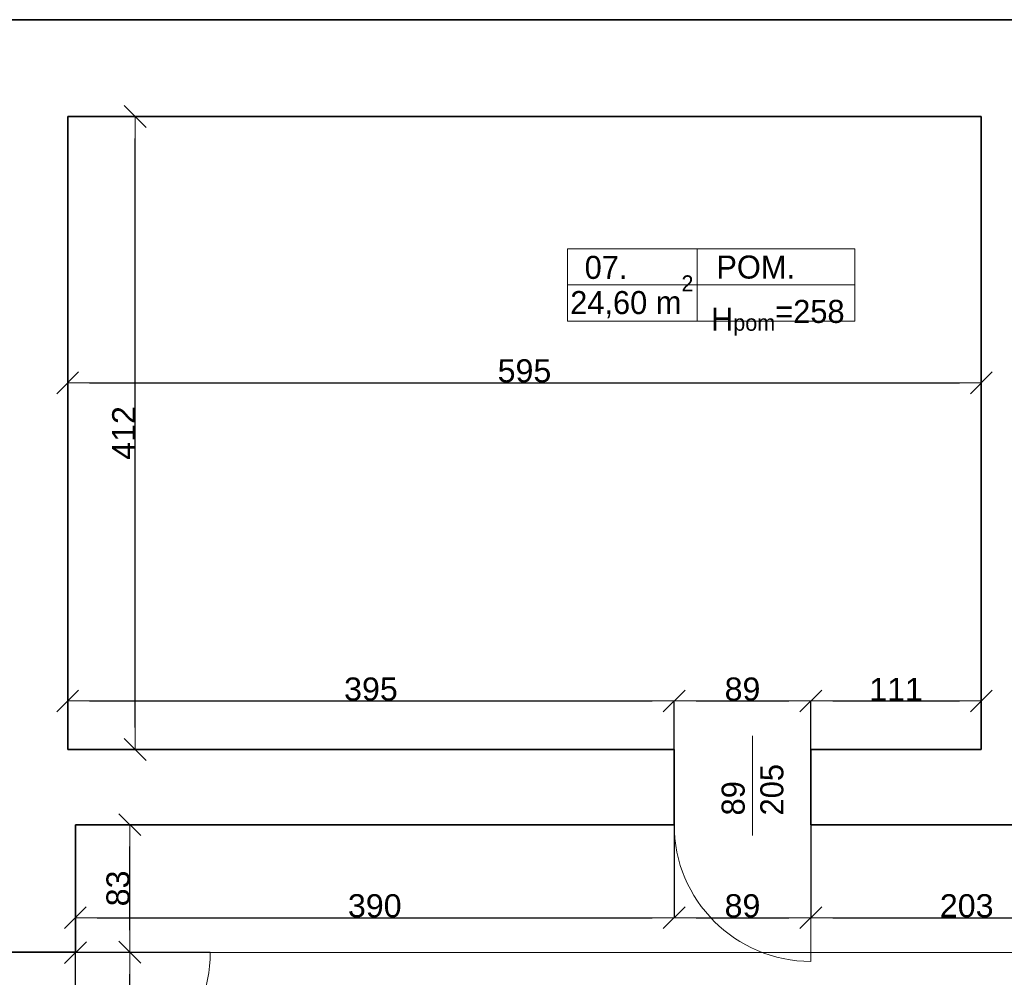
# Model space of a CAD drawing. Header units: metres. Extents: x 7506757 to 756746378, y 5735207 to 582114514.
# Tile 97 of 256: x 7691002 to 7697415, y 5803814 to 5810047. Entities that reach past the tile are written whole.
import ezdxf

# ---------------------------------------------------------------- set-up
doc = ezdxf.new("R2010")
doc.units = ezdxf.units.M
doc.header["$MEASUREMENT"] = 0
doc.header["$PDMODE"] = 2
doc.layers.get('0').update_dxf_attribs({"color": 250, "linetype": 'CONTINUOUS', "lineweight": 100, "plot": 0})
doc.layers.get('Defpoints').update_dxf_attribs({"linetype": 'CONTINUOUS'})
for name, color, linetype, lineweight in [('2D - Ogolne46', 7, 'CONTINUOUS', 18), ('7 - linia widok1', 7, 'CONTINUOUS', 13), ('ELEKTRYKA141', 7, 'CONTINUOUS', 0), ('M_OCIANA6', 5, 'CONTINUOUS', 35), ('M_OPISY141', 7, 'CONTINUOUS', 0), ('opis1', 7, 'CONTINUOUS', 13)]:
    doc.layers.add(name, color=color, linetype=linetype, lineweight=lineweight)
doc.layers.add('PWYMIAR', color=7, linetype='CONTINUOUS')
doc.styles.add('GENERATED_STYLE_1', font='arial.ttf')
doc.styles.add('GENERATED_STYLE_2', font='txt')
doc.dimstyles.new('GENERATED_STYLE__1', dxfattribs={"dimtxt": 150, "dimasz": 142.5, "dimexe": 0.18, "dimexo": 0, "dimgap": 0.09, "dimtad": 1, "dimdec": 0, "dimlfac": 0.1, "dimzin": 0, "dimdsep": 46, "dimtxsty": 'GENERATED_STYLE_1', "dimblk": 'ARROWHEAD_6', "dimblk1": 'ARROWHEAD_6', "dimblk2": 'ARROWHEAD_6', "dimcen": 0.09, "dimclrd": 251, "dimclre": 251, "dimclrt": 7, "dimazin": 0, "dimtfac": 1, "dimtdec": 4, "dimtmove": 0, "dimatfit": 3, "dimfxl": 0, "dimtolj": 1, "dimtzin": 0, "dimarcsym": 0})
doc.dimstyles.new('GENERATED_STYLE__2', dxfattribs={"dimtxt": 150, "dimasz": 142.5, "dimexe": 0.18, "dimexo": 0, "dimgap": 0.09, "dimtad": 1, "dimtih": 1, "dimtoh": 1, "dimdec": 0, "dimlfac": 0.1, "dimzin": 0, "dimdsep": 46, "dimtxsty": 'GENERATED_STYLE_1', "dimblk": 'ARROWHEAD_6', "dimblk1": 'ARROWHEAD_6', "dimblk2": 'ARROWHEAD_6', "dimcen": 0.09, "dimclrd": 251, "dimclre": 251, "dimclrt": 7, "dimazin": 0, "dimtfac": 1, "dimtdec": 4, "dimtmove": 0, "dimatfit": 3, "dimfxl": 0, "dimtolj": 1, "dimtzin": 0, "dimarcsym": 0})

# ---------------------------------------------------------------- blocks, each defined once
blk = doc.blocks.new('ARROWHEAD_6')
at = {"color": 0, "linetype": 'Continuous', "lineweight": 0}
for p, q in [((-0.5, -0.5), (0.5, 0.5)), ((0, 0), (-1, 0))]:
    blk.add_line(p, q, dxfattribs=at)
blk = doc.blocks.new('*D5593')
at = {"layer": 'Defpoints', "color": 0, "linetype": 'Continuous', "transparency": 16777216}
for p in [(7691314.6, 5809417.5), (7697264.6, 5809417.5), (7697264.6, 5807684.4)]:
    blk.add_point(p, dxfattribs=at)
at = {"layer": 'PWYMIAR', "color": 251, "linetype": 'Continuous', "lineweight": -2, "transparency": 16777216}
for p, q in [((7691314.6, 5809417.5), (7691314.6, 5807684.2)), ((7697264.6, 5809417.5), (7697264.6, 5807684.2)), ((7691457.1, 5807684.4), (7697122.1, 5807684.4))]:
    blk.add_line(p, q, dxfattribs=at)
at = {"layer": 'PWYMIAR', "color": 251, "linetype": 'Continuous', "lineweight": -2, "transparency": 16777216, "xscale": 142.5, "yscale": 142.5, "zscale": 142.5, "rotation": 180}
blk.add_blockref('ARROWHEAD_6', (7691314.6, 5807684.4), dxfattribs=at)
at = {"layer": 'PWYMIAR', "color": 251, "linetype": 'Continuous', "lineweight": -2, "transparency": 16777216, "xscale": 142.5, "yscale": 142.5, "zscale": 142.5}
blk.add_blockref('ARROWHEAD_6', (7697264.6, 5807684.4), dxfattribs=at)
at = {"layer": 'PWYMIAR', "color": 7, "linetype": 'Continuous', "lineweight": 13, "transparency": 16777216, "insert": (7694289.6, 5807761.1), "char_height": 150, "attachment_point": 5, "style": 'GENERATED_STYLE_1'}
blk.add_mtext('\\A1;595', dxfattribs=at)
blk = doc.blocks.new('*D5594')
at = {"layer": 'Defpoints', "color": 0, "linetype": 'Continuous', "transparency": 16777216}
for p in [(7691314.6, 5809417.5), (7691754.6, 5809417.5), (7691314.6, 5805297.5)]:
    blk.add_point(p, dxfattribs=at)
at = {"layer": 'PWYMIAR', "color": 251, "linetype": 'Continuous', "lineweight": -2, "transparency": 16777216}
for p, q in [((7691314.6, 5809417.5), (7691754.8, 5809417.5)), ((7691754.6, 5805440), (7691754.6, 5809275)), ((7691314.6, 5805297.5), (7691754.8, 5805297.5))]:
    blk.add_line(p, q, dxfattribs=at)
at = {"layer": 'PWYMIAR', "color": 251, "linetype": 'Continuous', "lineweight": -2, "transparency": 16777216, "xscale": 142.5, "yscale": 142.5, "zscale": 142.5}
for p, rotation in [((7691754.6, 5809417.5), 90), ((7691754.6, 5805297.5), 270)]:
    blk.add_blockref('ARROWHEAD_6', p, dxfattribs=dict(at, rotation=rotation))
at = {"layer": 'PWYMIAR', "color": 7, "linetype": 'Continuous', "lineweight": 13, "transparency": 16777216, "insert": (7691679.2, 5807357.5), "char_height": 150, "attachment_point": 5, "rotation": 90, "style": 'GENERATED_STYLE_1'}
blk.add_mtext('\\A1;412', dxfattribs=at)
blk = doc.blocks.new('*D5595')
at = {"layer": 'Defpoints', "color": 0, "linetype": 'Continuous', "transparency": 16777216}
for p in [(7695264.6, 5805612.9), (7691314.6, 5805297.5), (7695264.6, 5805297.5)]:
    blk.add_point(p, dxfattribs=at)
at = {"layer": 'PWYMIAR', "color": 251, "linetype": 'Continuous', "lineweight": -2, "transparency": 16777216}
for p, q in [((7691314.6, 5805297.5), (7691314.6, 5805613)), ((7691457.1, 5805612.9), (7695122.1, 5805612.9)), ((7695264.6, 5805297.5), (7695264.6, 5805613))]:
    blk.add_line(p, q, dxfattribs=at)
at = {"layer": 'PWYMIAR', "color": 251, "linetype": 'Continuous', "lineweight": -2, "transparency": 16777216, "xscale": 142.5, "yscale": 142.5, "zscale": 142.5, "rotation": 180}
blk.add_blockref('ARROWHEAD_6', (7691314.6, 5805612.9), dxfattribs=at)
at = {"layer": 'PWYMIAR', "color": 251, "linetype": 'Continuous', "lineweight": -2, "transparency": 16777216, "xscale": 142.5, "yscale": 142.5, "zscale": 142.5}
blk.add_blockref('ARROWHEAD_6', (7695264.6, 5805612.9), dxfattribs=at)
at = {"layer": 'PWYMIAR', "color": 7, "linetype": 'Continuous', "lineweight": 13, "transparency": 16777216, "insert": (7693289.6, 5805689.6), "char_height": 150, "attachment_point": 5, "style": 'GENERATED_STYLE_1'}
blk.add_mtext('\\A1;395', dxfattribs=at)
blk = doc.blocks.new('*D5596')
at = {"layer": 'Defpoints', "color": 0, "linetype": 'Continuous', "transparency": 16777216}
for p in [(7696154.6, 5805612.9), (7695264.6, 5805297.5), (7696154.6, 5805297.5)]:
    blk.add_point(p, dxfattribs=at)
at = {"layer": 'PWYMIAR', "color": 251, "linetype": 'Continuous', "lineweight": -2, "transparency": 16777216}
for p, q in [((7695264.6, 5805297.5), (7695264.6, 5805613)), ((7695407.1, 5805612.9), (7696012.1, 5805612.9)), ((7696154.6, 5805297.5), (7696154.6, 5805613))]:
    blk.add_line(p, q, dxfattribs=at)
at = {"layer": 'PWYMIAR', "color": 251, "linetype": 'Continuous', "lineweight": -2, "transparency": 16777216, "xscale": 142.5, "yscale": 142.5, "zscale": 142.5, "rotation": 180}
blk.add_blockref('ARROWHEAD_6', (7695264.6, 5805612.9), dxfattribs=at)
at = {"layer": 'PWYMIAR', "color": 251, "linetype": 'Continuous', "lineweight": -2, "transparency": 16777216, "xscale": 142.5, "yscale": 142.5, "zscale": 142.5}
blk.add_blockref('ARROWHEAD_6', (7696154.6, 5805612.9), dxfattribs=at)
at = {"layer": 'PWYMIAR', "color": 7, "linetype": 'Continuous', "lineweight": 13, "transparency": 16777216, "insert": (7695709.6, 5805689.5), "char_height": 150, "attachment_point": 5, "style": 'GENERATED_STYLE_1'}
blk.add_mtext('\\A1;89', dxfattribs=at)
blk = doc.blocks.new('*D5597')
at = {"layer": 'Defpoints', "color": 0, "linetype": 'Continuous', "transparency": 16777216}
for p in [(7697264.6, 5805612.9), (7696154.6, 5805297.5), (7697264.6, 5805297.5)]:
    blk.add_point(p, dxfattribs=at)
at = {"layer": 'PWYMIAR', "color": 251, "linetype": 'Continuous', "lineweight": -2, "transparency": 16777216}
for p, q in [((7696154.6, 5805297.5), (7696154.6, 5805613)), ((7696297.1, 5805612.9), (7697122.1, 5805612.9)), ((7697264.6, 5805297.5), (7697264.6, 5805613))]:
    blk.add_line(p, q, dxfattribs=at)
at = {"layer": 'PWYMIAR', "color": 251, "linetype": 'Continuous', "lineweight": -2, "transparency": 16777216, "xscale": 142.5, "yscale": 142.5, "zscale": 142.5, "rotation": 180}
blk.add_blockref('ARROWHEAD_6', (7696154.6, 5805612.9), dxfattribs=at)
at = {"layer": 'PWYMIAR', "color": 251, "linetype": 'Continuous', "lineweight": -2, "transparency": 16777216, "xscale": 142.5, "yscale": 142.5, "zscale": 142.5}
blk.add_blockref('ARROWHEAD_6', (7697264.6, 5805612.9), dxfattribs=at)
at = {"layer": 'PWYMIAR', "color": 7, "linetype": 'Continuous', "lineweight": 13, "transparency": 16777216, "insert": (7696709.6, 5805688.2), "char_height": 150, "attachment_point": 5, "style": 'GENERATED_STYLE_1'}
blk.add_mtext('\\A1;111', dxfattribs=at)
blk = doc.blocks.new('*D5617')
at = {"layer": 'Defpoints', "color": 0, "linetype": 'Continuous', "transparency": 16777216}
for p in [(7691364.6, 5803977.5), (7691719.5, 5803977.5), (7691364.6, 5803097.5)]:
    blk.add_point(p, dxfattribs=at)
at = {"layer": 'PWYMIAR', "color": 251, "linetype": 'Continuous', "lineweight": -2, "transparency": 16777216}
for p, q in [((7691364.6, 5803977.5), (7691719.7, 5803977.5)), ((7691719.5, 5803240), (7691719.5, 5803835)), ((7691364.6, 5803097.5), (7691719.7, 5803097.5))]:
    blk.add_line(p, q, dxfattribs=at)
at = {"layer": 'PWYMIAR', "color": 251, "linetype": 'Continuous', "lineweight": -2, "transparency": 16777216, "xscale": 142.5, "yscale": 142.5, "zscale": 142.5}
for p, rotation in [((7691719.5, 5803977.5), 90), ((7691719.5, 5803097.5), 270)]:
    blk.add_blockref('ARROWHEAD_6', p, dxfattribs=dict(at, rotation=rotation))
at = {"layer": 'PWYMIAR', "color": 7, "linetype": 'Continuous', "lineweight": 13, "transparency": 16777216, "insert": (7691642.8, 5803537.5), "char_height": 150, "attachment_point": 5, "rotation": 90, "style": 'GENERATED_STYLE_1'}
blk.add_mtext('\\A1;88', dxfattribs=at)
blk = doc.blocks.new('*D5618')
at = {"layer": 'Defpoints', "color": 0, "linetype": 'Continuous', "transparency": 16777216}
for p in [(7691364.6, 5804807.5), (7691719.5, 5804807.5), (7691364.6, 5803977.5)]:
    blk.add_point(p, dxfattribs=at)
at = {"layer": 'PWYMIAR', "color": 251, "linetype": 'Continuous', "lineweight": -2, "transparency": 16777216}
for p, q in [((7691364.6, 5804807.5), (7691719.7, 5804807.5)), ((7691719.5, 5804120), (7691719.5, 5804665)), ((7691364.6, 5803977.5), (7691719.7, 5803977.5))]:
    blk.add_line(p, q, dxfattribs=at)
at = {"layer": 'PWYMIAR', "color": 251, "linetype": 'Continuous', "lineweight": -2, "transparency": 16777216, "xscale": 142.5, "yscale": 142.5, "zscale": 142.5}
for p, rotation in [((7691719.5, 5804807.5), 90), ((7691719.5, 5803977.5), 270)]:
    blk.add_blockref('ARROWHEAD_6', p, dxfattribs=dict(at, rotation=rotation))
at = {"layer": 'PWYMIAR', "color": 7, "linetype": 'Continuous', "lineweight": 13, "transparency": 16777216, "insert": (7691642.8, 5804392.5), "char_height": 150, "attachment_point": 5, "rotation": 90, "style": 'GENERATED_STYLE_1'}
blk.add_mtext('\\A1;83', dxfattribs=at)
blk = doc.blocks.new('*D5697')
at = {"layer": 'Defpoints', "color": 0, "linetype": 'Continuous', "transparency": 16777216}
for p in [(7691364.6, 5804807.5), (7695264.6, 5804807.5), (7695264.6, 5804202.1)]:
    blk.add_point(p, dxfattribs=at)
at = {"layer": 'PWYMIAR', "color": 251, "linetype": 'Continuous', "lineweight": -2, "transparency": 16777216}
for p, q in [((7691364.6, 5804807.5), (7691364.6, 5804201.9)), ((7695264.6, 5804807.5), (7695264.6, 5804201.9)), ((7691507.1, 5804202.1), (7695122.1, 5804202.1))]:
    blk.add_line(p, q, dxfattribs=at)
at = {"layer": 'PWYMIAR', "color": 251, "linetype": 'Continuous', "lineweight": -2, "transparency": 16777216, "xscale": 142.5, "yscale": 142.5, "zscale": 142.5, "rotation": 180}
blk.add_blockref('ARROWHEAD_6', (7691364.6, 5804202.1), dxfattribs=at)
at = {"layer": 'PWYMIAR', "color": 251, "linetype": 'Continuous', "lineweight": -2, "transparency": 16777216, "xscale": 142.5, "yscale": 142.5, "zscale": 142.5}
blk.add_blockref('ARROWHEAD_6', (7695264.6, 5804202.1), dxfattribs=at)
at = {"layer": 'PWYMIAR', "color": 7, "linetype": 'Continuous', "lineweight": 13, "transparency": 16777216, "insert": (7693314.6, 5804278.8), "char_height": 150, "attachment_point": 5, "style": 'GENERATED_STYLE_1'}
blk.add_mtext('\\A1;390', dxfattribs=at)
blk = doc.blocks.new('*D5698')
at = {"layer": 'Defpoints', "color": 0, "linetype": 'Continuous', "transparency": 16777216}
for p in [(7696154.6, 5805297.5), (7695264.6, 5804807.5), (7696154.6, 5804202.1)]:
    blk.add_point(p, dxfattribs=at)
at = {"layer": 'PWYMIAR', "color": 251, "linetype": 'Continuous', "lineweight": -2, "transparency": 16777216}
for p, q in [((7696154.6, 5805297.5), (7696154.6, 5804201.9)), ((7695264.6, 5804807.5), (7695264.6, 5804201.9)), ((7695407.1, 5804202.1), (7696012.1, 5804202.1))]:
    blk.add_line(p, q, dxfattribs=at)
at = {"layer": 'PWYMIAR', "color": 251, "linetype": 'Continuous', "lineweight": -2, "transparency": 16777216, "xscale": 142.5, "yscale": 142.5, "zscale": 142.5, "rotation": 180}
blk.add_blockref('ARROWHEAD_6', (7695264.6, 5804202.1), dxfattribs=at)
at = {"layer": 'PWYMIAR', "color": 251, "linetype": 'Continuous', "lineweight": -2, "transparency": 16777216, "xscale": 142.5, "yscale": 142.5, "zscale": 142.5}
blk.add_blockref('ARROWHEAD_6', (7696154.6, 5804202.1), dxfattribs=at)
at = {"layer": 'PWYMIAR', "color": 7, "linetype": 'Continuous', "lineweight": 13, "transparency": 16777216, "insert": (7695709.6, 5804278.7), "char_height": 150, "attachment_point": 5, "style": 'GENERATED_STYLE_1'}
blk.add_mtext('\\A1;89', dxfattribs=at)
blk = doc.blocks.new('*D5699')
at = {"layer": 'Defpoints', "color": 0, "linetype": 'Continuous', "transparency": 16777216}
for p in [(7696154.6, 5805297.5), (7698184.6, 5804807.5), (7698184.6, 5804202.1)]:
    blk.add_point(p, dxfattribs=at)
at = {"layer": 'PWYMIAR', "color": 251, "linetype": 'Continuous', "lineweight": -2, "transparency": 16777216}
for p, q in [((7696154.6, 5805297.5), (7696154.6, 5804201.9)), ((7698184.6, 5804807.5), (7698184.6, 5804201.9)), ((7696297.1, 5804202.1), (7698042.1, 5804202.1))]:
    blk.add_line(p, q, dxfattribs=at)
at = {"layer": 'PWYMIAR', "color": 251, "linetype": 'Continuous', "lineweight": -2, "transparency": 16777216, "xscale": 142.5, "yscale": 142.5, "zscale": 142.5, "rotation": 180}
blk.add_blockref('ARROWHEAD_6', (7696154.6, 5804202.1), dxfattribs=at)
at = {"layer": 'PWYMIAR', "color": 251, "linetype": 'Continuous', "lineweight": -2, "transparency": 16777216, "xscale": 142.5, "yscale": 142.5, "zscale": 142.5}
blk.add_blockref('ARROWHEAD_6', (7698184.6, 5804202.1), dxfattribs=at)
at = {"layer": 'PWYMIAR', "color": 7, "linetype": 'Continuous', "lineweight": 13, "transparency": 16777216, "insert": (7697169.6, 5804278.8), "char_height": 150, "attachment_point": 5, "style": 'GENERATED_STYLE_1'}
blk.add_mtext('\\A1;203', dxfattribs=at)
blk = doc.blocks.new('*D5704')
at = {"layer": 'Defpoints', "color": 0, "linetype": 'Continuous', "transparency": 16777216}
for p in [(7691365, 5803974.5), (7705774.7, 5802247.5), (7691364.6, 5802186.9)]:
    blk.add_point(p, dxfattribs=at)
at = {"layer": 'PWYMIAR', "color": 251, "linetype": 'Continuous', "lineweight": -2, "transparency": 16777216}
for p, q in [((7691364.6, 5802186.9), (7691365, 5803974.7)), ((7705632.5, 5803971.6), (7691507.5, 5803974.5)), ((7705774.7, 5802247.5), (7705775, 5803971.7))]:
    blk.add_line(p, q, dxfattribs=at)
at = {"layer": 'PWYMIAR', "color": 251, "linetype": 'Continuous', "lineweight": -2, "transparency": 16777216, "xscale": 142.5, "yscale": 142.5, "zscale": 142.5}
for p, rotation in [((7691365, 5803974.5), 179.9882798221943), ((7705775, 5803971.6), 359.9882798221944)]:
    blk.add_blockref('ARROWHEAD_6', p, dxfattribs=dict(at, rotation=rotation))
at = {"layer": 'PWYMIAR', "color": 7, "linetype": 'Continuous', "lineweight": 13, "transparency": 16777216, "insert": (7698570, 5804048.4), "char_height": 150, "attachment_point": 5, "rotation": 359.98828, "style": 'GENERATED_STYLE_1'}
blk.add_mtext('\\A1;1441', dxfattribs=at)

msp = doc.modelspace()

# ---------------------------------------------------------------- linework, layer by layer
at = {"layer": '7 - linia widok1', "linetype": 'Continuous'}
msp.add_line((7695774.4, 5804736.3), (7695774.4, 5805386), dxfattribs=at)
at = {"layer": 'ELEKTRYKA141', "linetype": 'Continuous'}
for p, q in [((7696154.6, 5804807.5), (7696154.6, 5803917.5)), ((7691364.6, 5803977.5), (7692243.6, 5803977.5))]:
    msp.add_line(p, q, dxfattribs=at)
at = {"layer": 'ELEKTRYKA141'}
msp.add_line((7691364.6, 5803977.5), (7691364.6, 5803098.5), dxfattribs=at)
at = {"layer": 'ELEKTRYKA141', "linetype": 'Continuous'}
for centre, radius, start, end in [((7696154.6, 5804807.5), 890, 180, 270), ((7691364.6, 5803976.5), 879, 270, 0)]:
    msp.add_arc(centre, radius, start, end, dxfattribs=at)
at = {"layer": 'M_OCIANA6'}
msp.add_line((7706314.6, 5810047.5), (7690644.6, 5810047.5), dxfattribs=at)
at = {"layer": 'M_OCIANA6', "linetype": 'Continuous'}
for p, q in [((7691314.6, 5805297.5), (7691314.6, 5809417.5)), ((7691314.6, 5809417.5), (7697264.6, 5809417.5)), ((7697264.6, 5809417.5), (7697264.6, 5805297.5)), ((7695264.6, 5805297.5), (7691314.6, 5805297.5)), ((7695264.6, 5804807.5), (7695264.6, 5805297.5)), ((7697264.6, 5805297.5), (7696154.6, 5805297.5)), ((7696154.6, 5804807.5), (7696154.6, 5805297.5)), ((7691364.6, 5804807.5), (7695264.6, 5804807.5)), ((7691364.6, 5803977.5), (7691364.6, 5804807.5)), ((7696154.6, 5804807.5), (7698184.6, 5804807.5)), ((7690914.6, 5803977.5), (7691364.6, 5803977.5))]:
    msp.add_line(p, q, dxfattribs=at)
at = {"layer": 'M_OPISY141', "linetype": 'Continuous'}
for p, q in [((7694569, 5808556.6), (7696440.1, 5808556.6)), ((7694569, 5808085.5), (7694569, 5808556.6)), ((7695413.6, 5808556.6), (7695413.6, 5808085.5)), ((7696440.1, 5808556.6), (7696440.1, 5808085.5)), ((7694569, 5808321), (7696440.1, 5808321)), ((7696440.1, 5808085.5), (7694569, 5808085.5))]:
    msp.add_line(p, q, dxfattribs=at)

# ---------------------------------------------------------------- texts
at = {"layer": '2D - Ogolne46', "linetype": 'Continuous', "insert": (7694587.2, 5808103.4), "char_height": 150, "attachment_point": 7, "style": 'GENERATED_STYLE_2'}
msp.add_mtext('{24,60 m\\A1{\\H0.7x;\\S2^  ;}}', dxfattribs=at)
at = {"layer": 'opis1', "linetype": 'Continuous', "char_height": 150, "attachment_point": 1, "style": 'GENERATED_STYLE_2'}
for s, insert in [('{07.}', (7694681.5, 5808510.3)), ('{POM.}', (7695539.2, 5808512.4)), ('{H\\A1{\\H0.7x;\\S ^ pom;}=258}', (7695504.5, 5808274.7))]:
    msp.add_mtext(s, dxfattribs=dict(at, insert=insert))
at = {"layer": 'opis1', "linetype": 'Continuous', "insert": (7695573.6, 5804867.7), "char_height": 150, "width": 487.115, "attachment_point": 1, "rotation": 90, "line_spacing_factor": 1.007581, "style": 'GENERATED_STYLE_2'}
msp.add_mtext('{89\\P205}', dxfattribs=at)

# ---------------------------------------------------------------- dimensions: what is measured, and where the dimension line sits
at = {"layer": 'PWYMIAR', "color": 251, "linetype": 'Continuous', "lineweight": 13}
for base, p1, p2, angle, picture, middle in [((7691754.6, 5809417.5), (7691314.6, 5805297.5), (7691314.6, 5809417.5), 90, '*D5594', (7691679.2, 5807357.5)), ((7691719.5, 5804807.5), (7691364.6, 5803977.5), (7691364.6, 5804807.5), 90, '*D5618', (7691642.8, 5804392.5)), ((7691365, 5803974.5), (7705774.7, 5802247.5), (7691364.6, 5802186.9), 179.98828, '*D5704', (7698570, 5804048.4)), ((7691719.5, 5803977.5), (7691364.6, 5803097.5), (7691364.6, 5803977.5), 90, '*D5617', (7691642.8, 5803537.5))]:
    dim = msp.add_linear_dim(base=base, p1=p1, p2=p2, angle=angle, dimstyle='GENERATED_STYLE__1', dxfattribs=at)
    dim.commit()
    dim.dimension.update_dxf_attribs({"geometry": picture, "text_midpoint": middle})
for base, p1, p2, picture, middle in [((7697264.6, 5807684.4), (7691314.6, 5809417.5), (7697264.6, 5809417.5), '*D5593', (7694289.6, 5807761.1)), ((7695264.6, 5805612.9), (7691314.6, 5805297.5), (7695264.6, 5805297.5), '*D5595', (7693289.6, 5805689.6)), ((7696154.6, 5805612.9), (7695264.6, 5805297.5), (7696154.6, 5805297.5), '*D5596', (7695709.6, 5805689.5)), ((7697264.6, 5805612.9), (7696154.6, 5805297.5), (7697264.6, 5805297.5), '*D5597', (7696709.6, 5805688.2)), ((7696154.6, 5804202.1), (7695264.6, 5804807.5), (7696154.6, 5805297.5), '*D5698', (7695709.6, 5804278.7)), ((7698184.6, 5804202.1), (7696154.6, 5805297.5), (7698184.6, 5804807.5), '*D5699', (7697169.6, 5804278.8)), ((7695264.6, 5804202.1), (7691364.6, 5804807.5), (7695264.6, 5804807.5), '*D5697', (7693314.6, 5804278.8))]:
    dim = msp.add_linear_dim(base=base, p1=p1, p2=p2, dimstyle='GENERATED_STYLE__2', dxfattribs=at)
    dim.commit()
    dim.dimension.update_dxf_attribs({"geometry": picture, "text_midpoint": middle})

doc.saveas('drawing.dxf')
